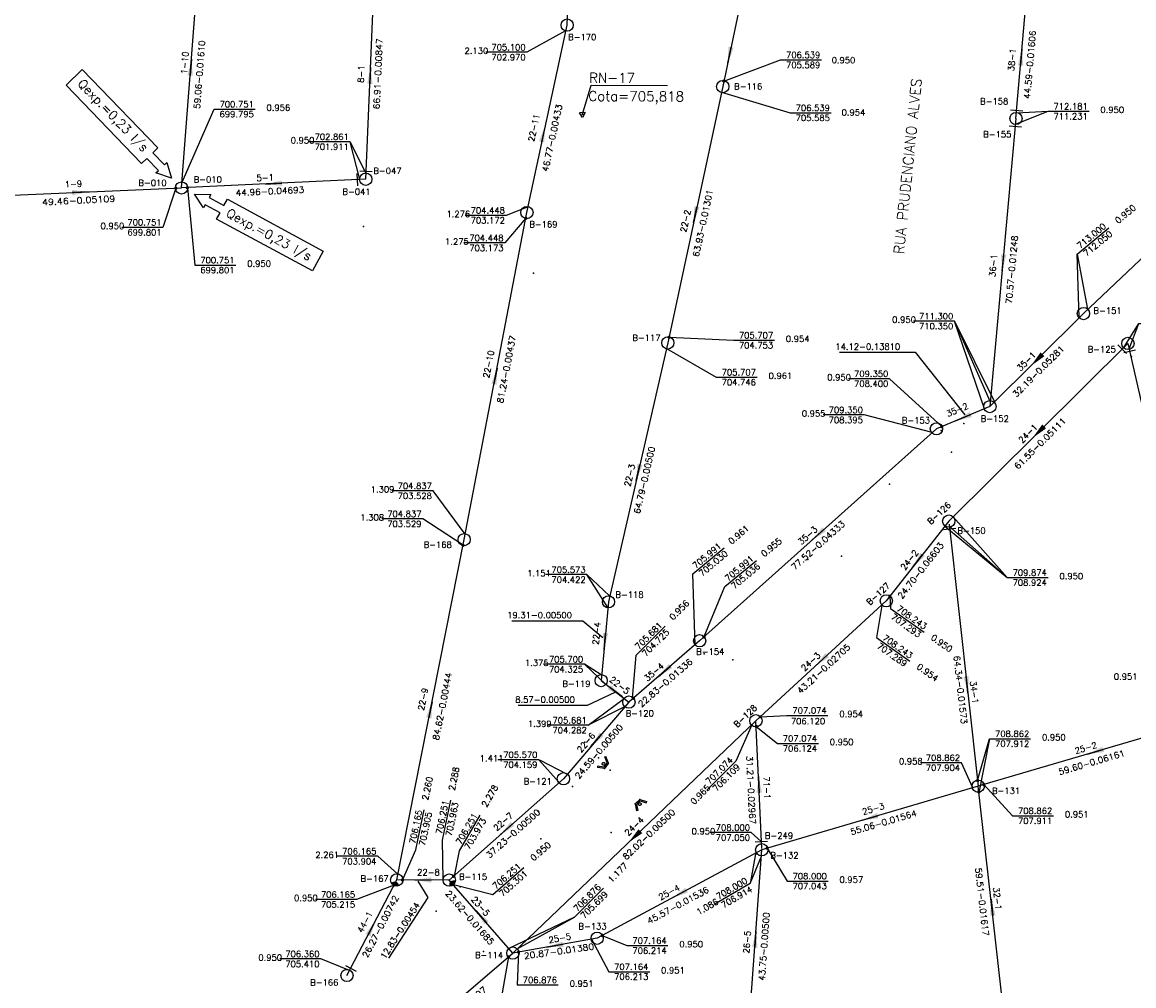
# Model space of a CAD drawing. Extents: x 197221 to 199539, y 8705820 to 8707465.
# Tile 4 of 33: x 197637 to 197908, y 8706058 to 8706293. Entities that reach past the tile are written whole.
import ezdxf
from ezdxf.enums import TextEntityAlignment as Align

# ---------------------------------------------------------------- set-up
doc = ezdxf.new("R2010")
doc.units = 0
doc.header["$LTSCALE"] = 5
doc.header["$MEASUREMENT"] = 0
doc.header["$PDSIZE"] = 0.3
doc.linetypes.add('DASHED', pattern=[0.75, 0.5, -0.25])
doc.layers.get('0').update_dxf_attribs({"linetype": 'CONTINUOUS'})
for name, color, linetype in [('_RN', 3, 'CONTINUOUS'), ('BUEIRO', 7, 'CONTINUOUS'), ('CRISTA', 7, 'CONTINUOUS'), ('ESTACAO', 5, 'CONTINUOUS'), ('LIDER', 21, 'CONTINUOUS'), ('MANILHA', 9, 'DASHED'), ('NUMEROTRECHO', 24, 'CONTINUOUS'), ('NUMPV', 24, 'CONTINUOUS'), ('PE', 7, 'CONTINUOUS'), ('PL', 23, 'CONTINUOUS'), ('PV', 23, 'CONTINUOUS'), ('REDE', 20, 'CONTINUOUS'), ('REDE-ESGOTO-PV', 23, 'CONTINUOUS'), ('SETA', 21, 'CONTINUOUS'), ('TEXTOPVS', 24, 'CONTINUOUS'), ('TEXTOTRECHO', 24, 'CONTINUOUS'), ('TXT_NRUA', 3, 'CONTINUOUS')]:
    doc.layers.add(name, color=color, linetype=linetype)
doc.layers.get('0').freeze()
doc.styles.add('AG2', font='romans.shx', dxfattribs={"height": 3})
doc.styles.add('GEOSIS', font='ROMANS.SHX')
doc.styles.add('ROMANS', font='romans.shx', dxfattribs={"width": 0.85})
doc.styles.get("Standard").update_dxf_attribs({"font": 'romans.shx'})

# ---------------------------------------------------------------- blocks, each defined once
blk = doc.blocks.new('Rn')
for points in [[(-0.7498555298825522, -0.4329848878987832), (0, 0.8661366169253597)], [(0, 0.8661366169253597), (0.7501444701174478, -0.4329848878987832)], [(-0.7498555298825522, -0.4329848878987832), (0.7501444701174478, -0.4329848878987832)]]:
    blk.add_lwpolyline(points)
blk.add_circle((0, 0), 0.1216279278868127)
blk = doc.blocks.new('SETA')
blk.add_line((2, 0), (-2, 0))
blk.add_solid([(-2, -0.6666666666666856), (-2, 0.6666666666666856), (2, 0)])
blk = doc.blocks.new('PL')
at = {"layer": 'PL'}
blk.add_line((2.006251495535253, 1.493460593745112), (2.006251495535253, -1.493460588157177), dxfattribs=at)
blk.add_circle((0, 0), 1.494854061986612, dxfattribs=at)
blk = doc.blocks.new('PV')
blk.add_circle((0, 0), 1.494896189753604)
blk = doc.blocks.new('NODG')
at = {"const_width": 1}
blk.add_lwpolyline([(-0.5, 0, 1), (0.5, 0, 1)], format="xyb", close=True, dxfattribs=at)
blk = doc.blocks.new('TQ')
at = {"layer": 'REDE-ESGOTO-PV'}
h = blk.add_hatch(color=256, dxfattribs=at)
edge = h.paths.add_edge_path()
edge.add_ellipse((0.0154023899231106, -1.494816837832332), major_axis=(0.6178992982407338, -0.6178992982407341), ratio=0.9999999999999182, start_angle=62.58455316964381, end_angle=135.590347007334, ccw=False)
edge.add_ellipse((2.066371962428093e-09, 3.725290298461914e-09), major_axis=(-1.057051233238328, -1.057051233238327), ratio=0.9999999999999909, start_angle=405.59034695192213, end_angle=439.5787592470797, ccw=False)
edge.add_line((0.01540238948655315, -1.494816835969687), (0.00639892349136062, -0.6210216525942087))
edge = h.paths.add_edge_path()
edge.add_line((0.00639892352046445, -0.6210216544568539), (0.01540238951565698, -1.494816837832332))
edge.add_ellipse((1.862645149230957e-09, 3.725290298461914e-09), major_axis=(-1.057051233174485, -1.057051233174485), ratio=0.9999999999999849, start_angle=371.60193464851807, end_angle=405.59034695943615, ccw=False)
edge.add_ellipse((0.01540238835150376, -1.494816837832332), major_axis=(0.6178992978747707, -0.6178992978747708), ratio=0.9999999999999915, start_angle=135.5903469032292, end_angle=208.5961407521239, ccw=False)
blk.add_arc((0.01540238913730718, -1.494816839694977), 0.8738415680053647, 17.5845531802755, 163.5961408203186, dxfattribs=at)

msp = doc.modelspace()

# ---------------------------------------------------------------- linework, layer by layer
at = {"layer": '_RN'}
msp.add_line((197775.9772156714, 8706277.754082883), (197794.5935625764, 8706277.672529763), dxfattribs=at)
msp.add_lwpolyline([(197773.8813535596, 8706270.64246892), (197775.9772156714, 8706277.754082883)], dxfattribs=at)
at = {"layer": 'BUEIRO'}
for points in [[(197777.5896545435, 8706111.619497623), (197777.5503459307, 8706111.32208405)], [(197779.1182019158, 8706111.41747229), (197777.5896545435, 8706111.619497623)], [(197779.9042478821, 8706112.42057029), (197779.1182019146, 8706111.417472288)], [(197780.2484611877, 8706112.373451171), (197779.2486937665, 8706111.097616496)], [(197779.3019600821, 8706113.87509296), (197779.5791370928, 8706113.989866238)], [(197779.9042478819, 8706112.420570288), (197779.3019600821, 8706113.87509296)], [(197780.2484611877, 8706112.373451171), (197779.5791370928, 8706113.989866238)], [(197779.2486937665, 8706111.097616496), (197777.5503459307, 8706111.32208405)], [(197786.707939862, 8706102.417356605), (197787.907825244, 8706103.507110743)], [(197787.907825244, 8706103.507110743), (197789.5443297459, 8706103.00052998)], [(197786.707939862, 8706102.417356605), (197787.0962127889, 8706100.711473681)], [(197787.039346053, 8706102.31308318), (197787.9827305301, 8706103.169879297)], [(197787.0393460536, 8706102.313083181), (197787.388731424, 8706100.778053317)], [(197787.388731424, 8706100.778053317), (197787.0962127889, 8706100.711473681)], [(197787.982730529, 8706103.169879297), (197789.455617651, 8706102.713946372)], [(197789.455617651, 8706102.713946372), (197789.5443297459, 8706103.00052998)]]:
    msp.add_lwpolyline(points, dxfattribs=at)
for p in [(197779.7689, 8706111.8197, 705.6144), (197780.1843, 8706112.2915, 707.0425), (197779.249, 8706111.0979, 707.1377), (197787.9082, 8706103.5074, 707.332), (197786.7083, 8706102.4176, 707.3507), (197787.3007, 8706102.8424, 705.9203)]:
    msp.add_point(p, dxfattribs=at)
at = {"layer": 'CRISTA'}
for p in [(197863.8673, 8706188.2018, 710.392), (197837.0974, 8706162.8692, 709.2936), (197810.5563, 8706137.5592, 708.3835), (197780.6583, 8706110.6724, 707.6091), (197763.6879, 8706093.9304, 707.8819), (197748.1782, 8706078.9668, 707.8357)]:
    msp.add_point(p, dxfattribs=at)
at = {"layer": 'ESTACAO'}
for p in [(197720.4809, 8706243.2865, 703.2383), (197761.9424, 8706231.8906, 704.5647), (197907.853, 8706211.5552, 712.9686), (197866.931, 8706195.2086, 711.09), (197774.4936, 8706117.4919, 705.3744)]:
    msp.add_point(p, dxfattribs=at)
at = {"layer": 'LIDER'}
for p, q in [((197879.5118700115, 8706268.22019328, 712.181), (197887.450127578, 8706271.383356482, 712.181)), ((197717.1921375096, 8706263.945798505, 702.861), (197721.0667040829, 8706256.183028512, 702.861)), ((197894.5607481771, 8706236.559646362, 713), (197897.0580054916, 8706223.06537575)), ((197864.6508130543, 8706220.189326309, 711.3), (197873.371495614, 8706200.530898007)), ((197864.6508130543, 8706220.189326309, 711.3), (197874.3573434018, 8706200.494408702)), ((197907.2402821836, 8706213.392073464, 713.02), (197909.5940631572, 8706219.590342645, 713.02)), ((197836.5580631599, 8706212.604974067, 708), (197855.01849921, 8706212.604974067, 708)), ((197855.01849921, 8706212.604974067, 708), (197867.1541054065, 8706197.321257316, 710.7476247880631)), ((197877.4647981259, 8706157.645838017, 709.874), (197864.3214824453, 8706172.451719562)), ((197862.29932648, 8706170.20681451), (197877.4647981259, 8706157.645838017, 709.874)), ((197774.9712387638, 8706158.34385075, 705.573), (197780.5160359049, 8706153.14214912)), ((197756.6420091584, 8706147.094191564), (197773.9453507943, 8706147.118241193)), ((197773.9453507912, 8706147.11824119), (197778.8814335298, 8706142.976337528)), ((197774.3632110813, 8706136.490713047, 705.7), (197779.6005184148, 8706131.574875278)), ((197775.1292467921, 8706126.525789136), (197781.8570814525, 8706129.69201983)), ((197775.236228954, 8706121.626199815, 705.681), (197784.0908812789, 8706128.14087053)), ((197758.224085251, 8706126.525789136), (197775.1292467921, 8706126.525789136)), ((197873.1948073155, 8706118.32371684, 709.874), (197870.5482907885, 8706105.156308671, 709.824)), ((197763.3864908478, 8706113.1411557), (197770.1816118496, 8706109.70377379)), ((197814.7839275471, 8706083.011220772, 708), (197817.5154949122, 8706089.700199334)), ((197736.2422804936, 8706079.615830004), (197733.7995200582, 8706083.610620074)), ((197726.6575433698, 8706064.7913854), (197736.2255122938, 8706079.632539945)), ((197771.9777623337, 8706074.7860037, 706.876), (197755.9134882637, 8706067.179428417))]:
    msp.add_line(p, q, dxfattribs=at)
for points, elevation in [([(197769.7700266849, 8706290.978605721), (197760.3274344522, 8706285.781627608), (197750.3274344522, 8706285.781627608)], 705.1), ([(197808.3794202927, 8706278.75715186), (197822.2106066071, 8706283.905962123), (197832.2106066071, 8706283.905962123)], 707.755), ([(197807.7962786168, 8706276.018551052), (197824.550032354, 8706270.99268008), (197834.550032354, 8706270.99268008)], 706.539), ([(197676.2052774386, 8706254.058120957), (197684.0208658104, 8706271.893279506), (197694.0208658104, 8706271.893279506)], 702.861), ([(197879.7578504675, 8706271.009360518), (197887.450127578, 8706271.383356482), (197897.450127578, 8706271.383356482)], 712.181), ([(197719.6071993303, 8706254.718270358), (197717.1921375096, 8706263.945798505), (197707.1921375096, 8706263.945798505)], 702.861), ([(197674.701058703, 8706252.602746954), (197671.5340257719, 8706243.063450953), (197661.5340257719, 8706243.063450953)], 703.2782), ([(197677.4982391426, 8706252.728190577), (197679.3258856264, 8706233.854573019), (197689.3258856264, 8706233.854573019)], 702.861), ([(197760.6275130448, 8706248.038600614), (197755.2673146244, 8706245.987916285), (197745.2673146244, 8706245.987916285)], 704.837), ([(197760.0697085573, 8706245.294895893), (197754.928733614, 8706239.260535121), (197744.928733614, 8706239.260535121)], 704.837), ([(197895.0629880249, 8706221.071702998), (197894.5607481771, 8706236.559646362), (197902.2815421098, 8706242.91490726)], 713), ([(197871.9863455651, 8706198.790690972), (197864.6508130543, 8706220.189326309), (197854.6508130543, 8706220.189326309)], 711.3), ([(197905.9369089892, 8706213.77128768), (197909.5940631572, 8706219.590342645), (197919.5940631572, 8706219.590342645)], 713.02), ([(197794.9925213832, 8706216.242248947), (197810.7015418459, 8706215.527693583), (197820.7015418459, 8706215.527693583)], 706.539), ([(197794.3865067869, 8706213.508690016), (197806.4974596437, 8706206.507367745), (197816.4974596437, 8706206.507367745)], 705.707), ([(197861.5256604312, 8706194.456143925), (197848.8131167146, 8706206.135573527), (197838.8131167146, 8706206.135573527)], 711.3), ([(197859.1891480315, 8706192.986497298), (197842.6006792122, 8706197.309765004), (197832.6006792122, 8706197.309765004)], 709.35), ([(197745.2837914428, 8706168.258604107), (197737.4513430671, 8706178.793249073), (197727.4513430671, 8706178.793249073)], 704.837), ([(197744.7477013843, 8706165.510416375), (197734.9158866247, 8706171.95778704), (197724.9158866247, 8706171.95778704)], 706.165), ([(197863.4209960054, 8706170.109846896), (197877.4647981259, 8706157.645838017), (197887.4647981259, 8706157.645838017)], 709.874), ([(197801.3426626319, 8706141.22803843), (197800.7842777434, 8706158.511933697), (197808.4612519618, 8706164.920058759)], 705.991), ([(197803.555399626, 8706143.248275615), (197808.6497075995, 8706155.438858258), (197816.3437724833, 8706161.826452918)], 709.35), ([(197780.0950371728, 8706150.327124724), (197774.9712387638, 8706158.34385075), (197764.9712387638, 8706158.34385075)], 705.573), ([(197848.8259459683, 8706153.102823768), (197849.0313556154, 8706150.106051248), (197857.2029162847, 8706144.341886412)], 708.2426), ([(197846.8968460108, 8706150.819315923), (197845.5969261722, 8706142.993996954), (197853.7684868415, 8706137.229832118)], 708.2426), ([(197786.1116165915, 8706128.199244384), (197786.981907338, 8706138.707186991), (197794.050591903, 8706145.780637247)], 705.991), ([(197778.4756315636, 8706133.879996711), (197774.3632110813, 8706136.490713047), (197764.3632110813, 8706136.490713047)], 705.7), ([(197784.3172959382, 8706126.190130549), (197775.236228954, 8706121.626199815), (197765.236228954, 8706121.626199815)], 705.681), ([(197817.225501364, 8706123.667955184), (197823.7727521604, 8706124.012796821), (197833.7727521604, 8706124.012796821)], 708.2426), ([(197816.2602161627, 8706121.321924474), (197821.4226533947, 8706117.171907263), (197831.4226533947, 8706117.171907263)], 708), ([(197870.2831093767, 8706108.13360526), (197873.1948073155, 8706118.32371684), (197883.1948073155, 8706118.32371684)], 709.874), ([(197768.1942721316, 8706107.641915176), (197763.2076347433, 8706113.20729591), (197753.2076347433, 8706113.20729591)], 705.57), ([(197869.0937166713, 8706106.347991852), (197866.3059315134, 8706112.472631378), (197856.3059315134, 8706112.472631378)], 708.862), ([(197871.7802659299, 8706107.136948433), (197878.7848296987, 8706099.533730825), (197888.7848296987, 8706099.533730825)], 712.534), ([(197729.9522782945, 8706083.805183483), (197733.2442842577, 8706091.189949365), (197735.3030547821, 8706100.975728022)], 706.251), ([(197739.92921086, 8706083.871911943), (197739.7286876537, 8706093.552017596), (197741.7874581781, 8706103.337796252)], 706.251), ([(197742.6459068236, 8706084.781968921), (197743.9071847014, 8706091.014177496), (197748.9354175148, 8706099.658069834)], 706.251), ([(197816.1335132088, 8706090.620902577), (197814.7839275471, 8706083.011220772), (197806.1419101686, 8706077.97976615)], 708), ([(197818.9465148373, 8706091.636315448), (197823.7915741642, 8706083.611538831), (197833.7915741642, 8706083.611538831)], 708.862), ([(197728.8390986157, 8706085.249083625), (197723.927324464, 8706089.646225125), (197713.927324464, 8706089.646225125)], 706.165), ([(197742.4017817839, 8706082.761363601), (197752.0506462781, 8706080.321873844), (197759.6053509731, 8706086.873700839)], 706.876), ([(197727.9206712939, 8706082.63387067), (197718.7436276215, 8706079.116784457), (197708.7436276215, 8706079.116784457)], 706.3604), ([(197757.9766771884, 8706067.08388786), (197771.9777623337, 8706074.7860037), (197779.0464420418, 8706081.85945881)], 706.876), ([(197776.0947712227, 8706069.403517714), (197780.2799787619, 8706061.496245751), (197790.2799787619, 8706061.496245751)], 707.164), ([(197778.7065063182, 8706070.308967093), (197784.7320048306, 8706067.871482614), (197794.7320048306, 8706067.871482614)], 708), ([(197758.2948287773, 8706066.279882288), (197757.9757408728, 8706058.256097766), (197767.9757408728, 8706058.256097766)], 707.164), ([(197717.0861287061, 8706061.81192933), (197710.0455059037, 8706064.596338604), (197700.0455059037, 8706064.596338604)], 706.3604), ([(197755.850403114, 8706065.129761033), (197753.556449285, 8706052.171267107), (197763.556449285, 8706052.171267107)], 707.247)]:
    msp.add_lwpolyline(points, dxfattribs=dict(at, elevation=elevation))
for points in [[(197815.1830381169, 8706121.75285903), (197811.2929977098, 8706112.85423845), (197804.2080765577, 8706105.797051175)], [(197817.4697774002, 8706093.244417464), (197815.0693180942, 8706095.415309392), (197805.0693180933, 8706095.415309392)]]:
    msp.add_lwpolyline(points, dxfattribs=at)
at = {"layer": 'MANILHA'}
for centre in [(197779.0482950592, 8706112.205507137), (197787.853784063, 8706102.392244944)]:
    msp.add_circle(centre, 0.3358211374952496, dxfattribs=at)
at = {"layer": 'PE'}
for p in [(197861.3975, 8706193.514, 709.3717), (197848.7552, 8706180.4234, 708.0202), (197828.839, 8706162.0599, 706.8971), (197803.5301, 8706139.045, 706.0973), (197777.7577, 8706113.6512, 705.2396), (197771.4774, 8706106.6385, 706.2013), (197763.1274, 8706100.6669, 706.055), (197780.8785, 8706095.4256, 706.6519), (197744.0282, 8706082.1784, 706.2889), (197738.233, 8706076.2324, 706.3957), (197749.7767, 8706066.4628, 707.2144)]:
    msp.add_point(p, dxfattribs=at)
at = {"layer": 'REDE'}
for p, q in [((197770.1518341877, 8706292.394905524, 705.1), (197771.4011, 8706333.2725, 704.9963)), ((197721.0056384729, 8706254.784360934, 702.861), (197723.9241, 8706321.6298, 702.2944)), ((197816.9075686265, 8706319.046136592, 707.755), (197808.0895, 8706277.3875, 706.539)), ((197879.638, 8706269.6145, 712.181), (197883.4554, 8706314.0427, 711.4654)), ((197676.0998, 8706252.6621, 700.751), (197680.5497554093, 8706311.558401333, 699.8)), ((197760.3336, 8706246.6698, 704.448), (197770.1518341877, 8706292.394905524, 705.1)), ((197808.0895, 8706277.3875, 706.539), (197794.6993, 8706214.8733, 705.707)), ((197879.638, 8706269.6145, 712.181), (197873.279707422, 8706199.326615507, 711.3)), ((197934.933445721, 8706258.970920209, 714.6), (197896.0933585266, 8706222.032521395, 713)), ((197626.688, 8706250.5654, 703.2782), (197676.0998, 8706252.6621, 700.7509)), ((197721.0056384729, 8706254.784360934, 702.861), (197676.0998, 8706252.6621, 700.7509)), ((197745.0199, 8706166.8837, 704.837), (197760.3336, 8706246.6698, 704.4478)), ((197896.0933585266, 8706222.032521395, 713), (197873.279707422, 8706199.326615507, 711.3)), ((197794.6993, 8706214.8733, 705.707), (197780.2237, 8706151.7212, 705.573)), ((197906.9306718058, 8706214.757409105, 713.02), (197863.2428104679, 8706171.405479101, 709.874)), ((197906.9306718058, 8706214.757409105, 713.02), (197927.6133, 8706123.5501, 712.534)), ((197873.279707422, 8706199.326615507, 711.3), (197860.2322985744, 8706193.92021939, 709.35)), ((197860.2322985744, 8706193.92021939, 709.35), (197802.4709, 8706142.2181, 705.9906)), ((197863.2428104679, 8706171.405479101, 709.874), (197848.0054, 8706151.9676, 708.2426)), ((197863.3597, 8706170.6956, 709.874), (197870.4371, 8706106.7421, 708.862)), ((197728.5669, 8706083.8758, 706.165), (197745.0199, 8706166.8837, 704.837)), ((197780.2237, 8706151.7212, 705.573), (197778.4487899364, 8706132.48986263, 705.7)), ((197848.0054, 8706151.9676, 708.2426), (197816.1949, 8706122.7204, 707.074)), ((197802.4709, 8706142.2181, 705.991), (197785.227510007, 8706127.253855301, 705.681)), ((197778.4487899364, 8706132.48986263, 705.7), (197785.227510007, 8706127.253855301, 705.681)), ((197785.227510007, 8706127.253855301, 705.681), (197769.2412, 8706108.5714, 705.57)), ((197816.1949, 8706122.7204, 707.074), (197756.9159, 8706066.0379, 706.8764)), ((197817.6510952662, 8706091.542000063, 708), (197816.1949, 8706122.7204, 707.0744)), ((197927.6133, 8706123.5501, 712.534), (197870.4371, 8706106.7421, 708.862)), ((197769.2412, 8706108.5714, 705.57), (197741.3989789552, 8706083.852484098, 706.2510000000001)), ((197870.4371, 8706106.7421, 708.862), (197817.6031315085, 8706091.2422073, 708)), ((197877.1179218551, 8706047.61010652, 709.824), (197870.4371, 8706106.7421, 708.862)), ((197817.6031315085, 8706091.2422073, 708), (197777.4737, 8706069.6455, 707.164)), ((197814.5197, 8706047.6056, 708.545), (197817.6031315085, 8706091.2422073, 708)), ((197716.4399, 8706060.57, 706.3604), (197728.5669, 8706083.8758, 706.165)), ((197741.3989789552, 8706083.852484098, 706.251), (197728.5669, 8706083.8758, 706.165)), ((197756.9159, 8706066.0379, 706.876), (197741.3989789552, 8706083.852484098, 706.2510000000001)), ((197777.4737, 8706069.6455, 707.164), (197756.9159, 8706066.0379, 706.8764)), ((197725.5918, 8706039.3399, 707.247), (197756.9159, 8706066.0379, 706.8764))]:
    msp.add_line(p, q, dxfattribs=at)
for points in [[(197673.6110661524, 8706255.097862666), (197669.833037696, 8706256.342538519), (197670.4477494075, 8706256.935751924), (197667.6003921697, 8706259.886298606), (197666.3360522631, 8706258.666176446), (197647.8976603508, 8706277.772783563), (197651.8654955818, 8706281.601851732), (197670.3038874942, 8706262.495244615), (197669.0395475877, 8706261.275122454), (197671.8850031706, 8706258.322740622), (197672.5016165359, 8706258.917789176), (197673.6110661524, 8706255.097862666)], [(197679.2609336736, 8706251.126190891), (197683.2384316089, 8706251.078997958), (197682.8312707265, 8706250.328003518), (197686.4359590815, 8706248.37367734), (197687.273408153, 8706249.918323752), (197710.6159855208, 8706237.262857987), (197707.9878473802, 8706232.41534632), (197684.6452700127, 8706245.070812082), (197685.4827190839, 8706246.615458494), (197681.8792903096, 8706248.572107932), (197681.470869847, 8706247.818790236), (197679.2609336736, 8706251.126190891)]]:
    msp.add_lwpolyline(points, dxfattribs=at)

# ---------------------------------------------------------------- block references
at = {"layer": '_RN', "xscale": 0.8979219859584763, "yscale": 0.8979219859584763, "zscale": 0.8979219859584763, "rotation": 183.3561931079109}
msp.add_blockref('Rn', (197773.8813535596, 8706270.64246892), dxfattribs=at)
at = {"layer": 'LIDER', "xscale": 0.4, "yscale": 0.4, "zscale": 0.4}
for p in [(197808.3794202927, 8706278.75715186, 707.755), (197674.701058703, 8706252.602746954, 703.2782), (197677.4982391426, 8706252.728190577, 702.861), (197760.0697085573, 8706245.294895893, 704.837), (197794.9925213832, 8706216.242248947, 706.539), (197861.5256604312, 8706194.456143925, 711.3), (197744.7477013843, 8706165.510416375, 706.165), (197848.8691156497, 8706153.069414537, 709.874), (197848.8691156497, 8706153.069414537, 709.874), (197803.5140505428, 8706143.151822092, 709.35), (197786.2848683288, 8706128.171457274, 705.991), (197817.225501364, 8706123.667955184, 708.2426), (197816.2602161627, 8706121.321924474, 708), (197870.2831093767, 8706108.13360526, 709.874), (197871.7802659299, 8706107.136948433, 712.534), (197870.5942741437, 8706105.350950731, 709.824), (197818.9465148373, 8706091.636315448, 708.862), (197742.4459068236, 8706084.781968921, 705.57), (197727.9206712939, 8706082.63387067, 706.3604), (197729.966897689, 8706083.873256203, 706.251), (197742.3185054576, 8706082.796799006, 706.876), (197778.7065063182, 8706070.308967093, 708), (197755.850403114, 8706065.129761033, 707.247), (197758.2948287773, 8706066.279882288, 707.164)]:
    msp.add_blockref('NODG', p, dxfattribs=at)
at = {"layer": 'PL'}
for p, rotation in [((197879.638, 8706269.6145), 85.08911381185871), ((197879.638, 8706269.6145), 264.831275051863), ((197721.0056384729, 8706254.784360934, 702.861), 182.5322927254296), ((197721.0056384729, 8706254.784360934), 87.50013667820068), ((197906.9306718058, 8706214.757409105, 713.02), 225.3422750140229), ((197906.9306718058, 8706214.757409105), 282.7768417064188), ((197863.2428104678, 8706171.405479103, 709.874), 276.3149294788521), ((197817.6031315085, 8706091.242207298, 708.0000000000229), 92.6740710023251), ((197716.4399, 8706060.57), 62.51017297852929)]:
    msp.add_blockref('PL', p, dxfattribs=dict(at, rotation=rotation))
at = {"layer": 'PV'}
for name, p, rotation in [('PV', (197770.1518341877, 8706292.394905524), 34.02902241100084), ('PV', (197808.0895, 8706277.3875), 27.95789311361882), ('PV', (197676.0998, 8706252.6621), 4.198110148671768), ('PV', (197760.3336, 8706246.6698), 25.71186312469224), ('PV', (197896.0933585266, 8706222.032521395, 713), 3.842676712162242), ('PV', (197794.6993, 8706214.8733), 30.86299634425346), ('PV', (197873.279707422, 8706199.326615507), 3.842676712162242), ('PV', (197860.2322985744, 8706193.92021939), 178.7797887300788), ('PV', (197745.0199, 8706166.8837), 31.62527371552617), ('PV', (197780.2237, 8706151.7212), 34.02114560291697), ('PV', (197848.0054, 8706151.9676), 175.3783655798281), ('PV', (197802.4709, 8706142.2181), 179.4611967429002), ('PV', (197778.4487899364, 8706132.48986263), 43.28129761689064), ('PV', (197785.227510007, 8706127.253855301), 3.846465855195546), ('PV', (197816.1949, 8706122.7204), 3.797056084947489), ('PV', (197769.2412, 8706108.5714), 9.575765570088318), ('PV', (197728.5669, 8706083.8758), 37.85419169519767), ('PV', (197741.3989789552, 8706083.852484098), 1.891752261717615), ('TQ', (197728.5669, 8706083.8758, 706.165), 340.784576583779), ('TQ', (197741.3989789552, 8706083.852484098, 706.251), 39.94374736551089), ('PV', (197777.4737, 8706069.6455), 205.0417427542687)]:
    msp.add_blockref(name, p, dxfattribs=dict(at, rotation=rotation))
for p in [(197870.4371, 8706106.7421), (197756.9159, 8706066.0379)]:
    msp.add_blockref('PV', p, dxfattribs=at)
at = {"layer": 'SETA'}
for p, rotation in [((197809.71608409, 8706285.071866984), 258.0839905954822), ((197880.920931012, 8706284.545687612, 711.8232), 85.08846435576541), ((197678.3247777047, 8706282.110250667), 85.69101127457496), ((197722.1090047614, 8706280.056239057), 87.51214261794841), ((197764.3231394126, 8706265.85647993), 77.89203949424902), ((197698.5527192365, 8706253.723230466), 182.7310227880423), ((197651.3939, 8706251.61375), 2.430120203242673), ((197801.3944, 8706246.130399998), 257.9458437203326), ((197876.458853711, 8706234.470557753, 711.7405), 264.8676126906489), ((197884.6865329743, 8706210.67956845), 224.8954243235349), ((197752.67675, 8706206.77675), 79.14602276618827), ((197866.7560029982, 8706196.623417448), 202.53538746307), ((197885.0867411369, 8706193.081444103), 224.8098991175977), ((197787.4615, 8706183.297249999), 257.125287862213), ((197831.3515992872, 8706168.069159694), 221.8622891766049), ((197855.624105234, 8706161.68653955), 231.9390144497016), ((197779.3362449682, 8706142.105531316), 264.7635086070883), ((197832.10015, 8706137.344, 707.6583), 222.6267736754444), ((197793.8492050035, 8706134.73597765), 220.9827650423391), ((197867.6986894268, 8706131.487195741), 276.3530762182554), ((197782.028322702, 8706129.716427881), 322.6694325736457), ((197736.7934, 8706125.37975), 78.7995906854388), ((197777.2343550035, 8706117.91262765), 229.4785450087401), ((197899.0252, 8706115.1461, 710.698), 196.4087848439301), ((197816.9229976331, 8706107.13120003, 707.5372), 92.68686514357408), ((197755.3200894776, 8706096.211942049), 221.6299431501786), ((197844.0201157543, 8706098.99215365), 196.3772044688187), ((197786.5554, 8706094.37915), 223.7481868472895), ((197734.9829394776, 8706083.86414205), 179.9207291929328), ((197797.5384157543, 8706080.44385365, 707.582), 208.3168380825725), ((197873.7775109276, 8706077.17610326), 96.45934379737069), ((197749.1574394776, 8706074.94519205), 131.074722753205), ((197722.5034, 8706072.2229, 706.26245), 62.51874998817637), ((197816.0614157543, 8706069.42390365), 85.96997501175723), ((197767.1948, 8706067.8417), 189.9794691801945)]:
    msp.add_blockref('SETA', p, dxfattribs=dict(at, rotation=rotation))

# ---------------------------------------------------------------- texts
at = {"layer": '_RN', "style": 'AG2'}
for s, p in [('RN-17', (197775.4994016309, 8706278.33819052)), ('Cota=705,818', (197775.3151594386, 8706273.889083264))]:
    msp.add_text(s, height=2.4, rotation=359.7490044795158, dxfattribs=at).set_placement(p)
at = {"layer": 'NUMEROTRECHO', "style": 'ROMANS'}
for s, rotation, p in [('1-10', 85.67898246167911, (197677.6001590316, 8706283.138121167)), ('38-1', 85.08884296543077, (197879.4060943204, 8706283.855510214)), ('8-1', 87.49985815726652, (197720.6253544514, 8706280.420097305)), ('22-11', 77.88110546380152, (197762.7785073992, 8706267.192160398)), ('5-1', 2.705792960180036, (197696.5171829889, 8706254.42792344)), ('1-9', 2.429779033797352, (197649.7233552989, 8706252.89264591)), ('22-2', 77.91005566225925, (197799.7419349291, 8706244.455069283)), ('36-1', 84.83085298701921, (197874.8246292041, 8706233.6674283)), ('22-10', 79.13491270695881, (197751.7275444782, 8706209.539884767)), ('35-1', 44.86427569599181, (197882.704631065, 8706209.835729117)), ('35-2', 22.50737757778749, (197865.5811513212, 8706197.851354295)), ('24-1', 44.7787624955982, (197883.1035820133, 8706192.240563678)), ('22-3', 77.0896149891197, (197786.1365548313, 8706182.4108879)), ('35-3', 41.8315663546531, (197829.3278287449, 8706167.331357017)), ('24-2', 51.90687705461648, (197854.2328927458, 8706161.482581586)), ('22-4', 84.72676352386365, (197778.0690072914, 8706143.947676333)), ('24-3', 42.59594346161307, (197830.0864022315, 8706136.579264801)), ('35-4', 40.95216560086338, (197791.814349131, 8706134.029322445)), ('22-5', 322.3169341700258, (197782.5227996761, 8706130.75823066)), ('34-1', 276.3151251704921, (197868.7138218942, 8706129.587325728)), ('22-9', 78.78852924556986, (197735.7188718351, 8706127.836223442)), ('22-6', 49.44675302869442, (197775.3262064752, 8706116.913143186)), ('25-2', 16.38163497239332, (197896.8807638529, 8706115.3495542)), ('71-1', 272.6742752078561, (197818.1168323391, 8706106.337746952)), ('25-3', 16.35005907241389, (197845.0427598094, 8706100.491491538)), ('22-7', 41.59925291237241, (197755.0353885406, 8706097.53974266)), ('24-4', 43.71719931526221, (197787.018599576, 8706096.428673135)), ('22-8', 359.8958938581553, (197736.3118456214, 8706084.986127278)), ('25-4', 28.28801671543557, (197795.3981398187, 8706080.200504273)), ('23-5', 311.0567441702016, (197748.447078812, 8706076.978757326)), ('32-1', 276.4462242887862, (197874.347918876, 8706079.253273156)), ('44-1', 62.50997400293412, (197721.4992141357, 8706073.260118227)), ('25-5', 9.953221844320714, (197768.4797276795, 8706068.932639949)), ('26-5', 85.95790702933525, (197814.7610871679, 8706068.646719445))]:
    msp.add_text(s, height=1.5, rotation=rotation, dxfattribs=at).set_placement(p, align=Align.CENTER)
at = {"layer": 'NUMPV', "style": 'ROMANS'}
for s, p in [('B-170', (197773.8349563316, 8706288.71627616)), ('B-116', (197814.3061335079, 8706276.68073474)), ('B-158', (197874.3258529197, 8706273.060470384)), ('B-155', (197875.0767285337, 8706265.019076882)), ('B-010', (197682.4678549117, 8706253.985973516)), ('B-047', (197726.2959220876, 8706256.100683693)), ('B-010', (197668.9958533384, 8706253.157585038)), ('B-041', (197718.7734114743, 8706250.994493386)), ('B-169', (197764.3565519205, 8706243.044838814)), ('B-151', (197901.9837596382, 8706221.993176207)), ('B-117', (197789.4971014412, 8706215.357278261)), ('B-125', (197900.5532336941, 8706212.548034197)), ('B-153', (197855.2313936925, 8706195.220526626)), ('B-152', (197874.4603890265, 8706195.65607166)), ('B-150', (197868.7823587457, 8706168.340024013)), ('B-168', (197738.5729691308, 8706164.888049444)), ('B-118', (197785.3534622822, 8706152.706165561)), ('B-154', (197805.0694957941, 8706138.828458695)), ('B-119', (197772.4103187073, 8706130.961709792)), ('B-120', (197787.8499143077, 8706123.745271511)), ('B-121', (197762.9646764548, 8706107.198461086)), ('B-131', (197877.2145948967, 8706104.85757021)), ('B-249', (197821.8267777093, 8706093.945279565)), ('B-132', (197823.1582790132, 8706089.119358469)), ('B-167', (197723.1825419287, 8706083.45945889)), ('B-115', (197747.1946851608, 8706083.905826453)), ('B-133', (197776.3406091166, 8706071.810578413)), ('B-114', (197751.0952911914, 8706064.800630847)), ('B-166', (197710.9024149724, 8706058.114918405))]:
    msp.add_text(s, height=1.5, dxfattribs=at).set_placement(p, align=Align.CENTER)
for s, height, rotation, p in [('Qexp.=0,23 l/s', 2.2, 313.9803736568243, (197658.6062159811, 8706269.627898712, -705.6812)), ('Qexp.=0,23 l/s', 2.2, 331.5351195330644, (197696.9077344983, 8706240.35500666, -705.6812)), ('B-126', 1.5, 42.63327188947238, (197861.3802513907, 8706172.786037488)), ('B-127', 1.5, 42.63327188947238, (197846.5375508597, 8706153.114056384)), ('B-128', 1.5, 43.71719931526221, (197814.1298387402, 8706123.32053889))]:
    msp.add_text(s, height=height, rotation=rotation, dxfattribs=at).set_placement(p, align=Align.CENTER)
at = {"layer": 'TEXTOPVS', "style": 'ROMANS'}
for s, p in [(' 705.100', (197755.3274344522, 8706285.781627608)), ('   2.130', (197746.3274344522, 8706284.92448475)), (' 702.970', (197755.3274344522, 8706283.35305618)), (' 706.539', (197827.2106066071, 8706283.905962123)), (' 705.589', (197827.2106066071, 8706281.477390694)), ('   0.950', (197835.8755804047, 8706282.630315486)), (' 700.751', (197689.0208658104, 8706271.893279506)), ('   0.956', (197698.0208658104, 8706271.036136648)), (' 706.539', (197829.550032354, 8706270.99268008)), ('   0.954', (197838.2987627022, 8706269.884432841)), (' 712.181', (197892.450127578, 8706271.383356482)), ('   0.950', (197901.450127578, 8706270.526213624)), (' 699.795', (197689.0208658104, 8706269.464708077)), (' 705.585', (197829.550032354, 8706268.564108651)), (' 711.231', (197892.450127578, 8706268.954785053)), ('   0.950', (197703.9201492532, 8706263.088655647)), (' 702.861', (197712.1921375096, 8706263.945798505)), (' 701.911', (197712.1921375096, 8706261.517227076)), ('   1.276', (197741.9206438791, 8706245.130773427)), (' 704.448', (197750.2673146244, 8706245.987916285)), (' 700.751', (197666.5340257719, 8706243.063450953)), (' 703.172', (197750.2673146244, 8706243.559344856)), ('   0.950', (197657.5340257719, 8706242.206308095)), (' 699.801', (197666.5340257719, 8706240.634879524)), ('   1.275', (197741.5820628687, 8706238.403392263)), (' 704.448', (197749.928733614, 8706239.260535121)), (' 703.173', (197749.928733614, 8706236.831963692)), (' 700.751', (197684.3258856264, 8706233.854573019)), ('   0.950', (197693.3258856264, 8706232.99743016)), (' 699.801', (197684.3258856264, 8706231.42600159)), ('   0.950', (197850.6508130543, 8706219.33218345)), (' 711.300', (197859.6508130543, 8706220.189326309)), (' 705.707', (197815.7015418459, 8706215.527693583)), (' 710.350', (197859.6508130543, 8706217.76075488)), (' 704.753', (197815.7015418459, 8706213.099122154)), ('   0.954', (197824.7015418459, 8706214.670550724)), (' 705.707', (197811.4974596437, 8706206.507367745)), ('   0.961', (197820.4974596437, 8706205.650224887)), ('   0.950', (197834.8131167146, 8706205.278430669)), (' 709.350', (197843.8131167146, 8706206.135573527)), (' 704.746', (197811.4974596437, 8706204.078796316)), (' 708.400', (197843.8131167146, 8706203.707002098)), ('   0.955', (197828.6006792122, 8706196.452622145)), (' 709.350', (197837.6006792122, 8706197.309765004)), (' 708.395', (197837.6006792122, 8706194.881193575)), ('   1.309', (197723.4513430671, 8706177.936106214)), (' 704.837', (197732.4513430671, 8706178.793249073)), (' 703.528', (197732.4513430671, 8706176.364677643)), (' 704.837', (197729.9158866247, 8706171.95778704)), ('   1.308', (197720.9158866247, 8706171.100644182)), (' 703.529', (197729.9158866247, 8706169.529215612)), (' 705.573', (197769.9712387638, 8706158.34385075)), ('   1.151', (197761.5953567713, 8706157.486707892)), (' 704.422', (197769.9712387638, 8706155.915279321)), (' 709.874', (197882.4647981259, 8706157.645838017, 709.874)), ('   0.950', (197891.4647981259, 8706156.788695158, 709.874)), (' 708.924', (197882.4647981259, 8706155.217266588, 709.874)), ('   1.375', (197761.061215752, 8706135.633570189)), (' 705.700', (197769.3632110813, 8706136.490713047)), (' 704.325', (197769.3632110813, 8706134.062141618)), ('   0.951', (197904.7164580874, 8706132.289199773)), (' 707.074', (197828.7727521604, 8706124.012796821)), ('   0.954', (197837.7727521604, 8706123.155653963)), ('   1.399', (197761.7868268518, 8706120.769056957)), (' 705.681', (197770.236228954, 8706121.626199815)), (' 706.120', (197828.3934568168, 8706121.400975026)), (' 704.282', (197770.236228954, 8706119.197628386)), (' 708.862', (197878.1948073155, 8706118.32371684)), (' 707.074', (197826.4226533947, 8706117.171907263)), ('   0.950', (197835.4226533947, 8706116.314764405)), (' 707.912', (197878.1948073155, 8706115.89514541)), ('   0.950', (197887.1948073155, 8706117.466573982)), ('   1.411', (197750.0335490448, 8706112.350153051)), (' 705.570', (197758.2076347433, 8706113.20729591)), (' 706.124', (197826.4226533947, 8706114.743335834)), (' 708.862', (197861.3059315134, 8706112.472631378)), (' 704.159', (197758.2076347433, 8706110.77872448)), ('   0.958', (197852.3059315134, 8706111.61548852)), (' 707.904', (197861.3059315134, 8706110.044059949)), (' 708.862', (197883.7848296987, 8706099.533730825)), ('   0.951', (197892.7848296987, 8706098.676587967)), (' 707.911', (197883.7848296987, 8706097.105159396)), ('   2.261', (197709.927324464, 8706088.789082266)), (' 706.165', (197718.927324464, 8706089.646225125)), (' 703.904', (197718.927324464, 8706087.217653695)), (' 708.000', (197828.7915741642, 8706083.611538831)), ('   0.957', (197837.7915741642, 8706082.754395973)), (' 707.043', (197828.7915741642, 8706081.182967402)), ('   0.950', (197704.7436276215, 8706078.259641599)), (' 706.165', (197713.7436276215, 8706079.116784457)), (' 705.215', (197713.7436276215, 8706076.688213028)), (' 707.164', (197789.7320048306, 8706067.871482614)), ('   0.950', (197798.7320048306, 8706067.014339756)), ('   0.950', (197696.0455059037, 8706063.739195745)), (' 706.360', (197705.0455059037, 8706064.596338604)), (' 706.214', (197789.7320048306, 8706065.442911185)), (' 705.410', (197705.0455059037, 8706062.167767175)), (' 707.164', (197785.2799787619, 8706061.496245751)), (' 706.876', (197762.9757408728, 8706058.256097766)), (' 706.213', (197785.2799787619, 8706059.067674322)), ('   0.951', (197794.2799787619, 8706060.639102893)), ('   0.951', (197771.9757408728, 8706057.398954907))]:
    msp.add_text(s, height=1.5, dxfattribs=at).set_placement(p, align=Align.BOTTOM_CENTER)
for s, rotation, p in [('   0.950', 39.45901447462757, (197905.7997425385, 8706244.323710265)), (' 713.000', 39.45901447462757, (197898.421145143, 8706239.73727681)), (' 712.050', 39.45901447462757, (197899.9645656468, 8706237.862226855)), ('   0.961', 39.85243277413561, (197811.4662270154, 8706166.096030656)), ('   0.955', 39.69937808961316, (197819.4721956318, 8706163.02249713)), (' 705.991', 39.85243277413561, (197804.6227648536, 8706161.715996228)), (' 705.030', 39.85243277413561, (197806.1790237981, 8706159.851588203)), (' 705.991', 39.69937808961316, (197812.4967400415, 8706158.632655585)), (' 705.036', 39.69937808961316, (197814.0480130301, 8706156.764096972)), ('   0.956', 45.0193078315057, (197797.1532870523, 8706147.67283248)), (' 708.243', 324.8011101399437, (197853.1171359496, 8706147.22396883)), (' 707.293', 324.8011101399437, (197851.7172673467, 8706145.239446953)), (' 705.681', 45.0193078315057, (197790.5162496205, 8706142.243912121)), (' 704.725', 45.0193078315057, (197792.23408754, 8706140.527231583)), ('   0.950', 324.8011101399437, (197859.4531235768, 8706141.597792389)), (' 707.289', 324.8011101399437, (197848.2828379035, 8706138.127392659)), (' 708.243', 324.8011101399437, (197849.6827065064, 8706140.111914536)), ('   0.954', 324.8011101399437, (197856.0186941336, 8706134.485738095)), (' 707.074', 44.88763826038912, (197807.7505371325, 8706109.325644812, -708)), (' 706.109', 44.88763826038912, (197809.4644254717, 8706107.605021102, -708)), ('   2.288', 78.11915433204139, (197743.3647272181, 8706106.671522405)), ('   2.260', 78.11915433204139, (197736.8803238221, 8706104.309454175)), ('   0.965', 44.88763826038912, (197802.2987662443, 8706102.685402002, -708)), ('   2.278', 59.81303676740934, (197751.4799668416, 8706102.327672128)), (' 706.251', 78.11915433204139, (197740.7580729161, 8706098.444906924)), (' 703.963', 78.11915433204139, (197743.1346191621, 8706097.944919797)), (' 706.165', 78.11915433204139, (197734.2736695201, 8706096.082838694)), (' 703.905', 78.11915433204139, (197736.6502157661, 8706095.582851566)), (' 706.251', 59.81303676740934, (197746.4213011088, 8706095.336123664)), (' 703.973', 59.81303676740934, (197748.5205321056, 8706094.11498141)), ('   0.950', 4.869709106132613e-09, (197801.7093657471, 8706094.558166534, -708)), (' 708.000', 4.869709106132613e-09, (197810.0693180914, 8706095.415309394, -708)), (' 707.050', 4.869709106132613e-09, (197810.0693180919, 8706092.986737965, -708)), ('   0.950', 40.93350465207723, (197763.1888180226, 8706088.846885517)), (' 706.251', 40.93350465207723, (197755.8279986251, 8706083.59778734)), ('   1.177', 45.01934717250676, (197782.1596698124, 8706083.633974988)), (' 705.301', 40.93350465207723, (197757.41915661, 8706081.763073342)), (' 706.876', 45.01934717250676, (197775.5121021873, 8706078.322731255)), (' 708.000', 30.20832122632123, (197810.4629188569, 8706080.49549346)), (' 706.914', 30.20832122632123, (197811.6848435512, 8706078.396717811)), (' 705.699', 45.01934717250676, (197777.2299412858, 8706076.606051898)), ('   1.086', 30.20832122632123, (197803.5064019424, 8706075.453519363))]:
    msp.add_text(s, height=1.5, rotation=rotation, dxfattribs=at).set_placement(p, align=Align.BOTTOM_CENTER)
at = {"layer": 'TEXTOTRECHO'}
for s, rotation, width, p, p2 in [('66.91-0.00847   ', 87.50107651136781, 0.9398387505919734, (197724.3713326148, 8706271.800863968), (197725.2757656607, 8706292.524721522)), ('44.59-0.01606   ', 85.08981724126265, 0.9062124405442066, (197883.054231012, 8706274.32508761), (197884.766231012, 8706294.253087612)), ('59.06-0.01610   ', 85.67885226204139, 0.9061875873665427, (197680.563, 8706271.912), (197682.07, 8706291.856)), ('46.77-0.00433   ', 77.88263164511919, 0.9060843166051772, (197765.4670651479, 8706256.509725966), (197769.6650651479, 8706276.062725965)), ('44.96-0.04693   ', 2.705597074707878, 0.9060715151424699, (197689.3110310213, 8706250.707713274), (197709.2870310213, 8706251.651713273)), ('63.93-0.01301   ', 77.90744377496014, 0.9061855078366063, (197802.233, 8706235.723), (197806.423, 8706255.28)), ('49.46-0.05109   ', 2.883277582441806, 0.9680249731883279, (197642.0841315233, 8706248.42889145), (197663.4227783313, 8706249.50361685)), ('70.57-0.01248   ', 84.83098723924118, 0.9062095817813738, (197878.6117417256, 8706224.305680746), (197880.4137417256, 8706244.225680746)), ('81.24-0.00437   ', 79.13557066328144, 0.9062172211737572, (197754.494725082, 8706200.063054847), (197758.2647250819, 8706219.706054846)), ('32.19-0.05281   ', 44.86629253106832, 0.9060785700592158, (197879.716, 8706201.5), (197893.89, 8706215.608)), ('61.55-0.05111   ', 44.77918859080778, 0.9061148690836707, (197880.102, 8706183.908), (197894.298, 8706197.995)), ('64.79-0.00500   ', 77.09084603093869, 0.906125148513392, (197787.8570243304, 8706173.076518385), (197792.3250243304, 8706192.570518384)), ('77.52-0.04333   ', 41.8321930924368, 0.9061471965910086, (197825.6235999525, 8706159.348812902), (197840.5255999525, 8706172.687812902)), ('24.70-0.06603   ', 51.90665635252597, 0.9060835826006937, (197851.816, 8706152.303119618), (197864.154, 8706168.042119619)), ('43.21-0.02705   ', 42.59685271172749, 0.9061682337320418, (197827.0618087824, 8706129.147300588), (197841.7848087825, 8706142.684300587)), ('22.83-0.01336   ', 40.95147327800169, 0.906190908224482, (197788.263, 8706125.916000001), (197803.369, 8706139.025)), ('64.34-0.01573   ', 276.3120371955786, 0.9062055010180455, (197864.4252600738, 8706138.513568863), (197866.6242600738, 8706118.633568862)), ('84.62-0.00444   ', 78.78782262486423, 0.9061822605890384, (197738.8099816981, 8706117.869338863), (197742.6989816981, 8706137.488338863)), ('24.59-0.00500   ', 49.44686872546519, 0.9061448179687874, (197773.012, 8706108.364), (197786.015, 8706123.56)), ('59.60-0.06161   ', 16.3814559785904, 0.9060494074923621, (197890.278, 8706109.447999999), (197909.464, 8706115.088)), ('31.21-0.02967   ', 272.6735814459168, 0.9062291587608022, (197813.8683166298, 8706114.133430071), (197814.8013166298, 8706094.15343007)), ('37.23-0.00500   ', 41.60118671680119, 0.9062284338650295, (197751.2213560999, 8706089.074121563), (197766.1783560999, 8706102.354121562)), ('82.02-0.00500   ', 43.71760894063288, 0.9061428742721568, (197784.5499028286, 8706088.655368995), (197799.0049028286, 8706102.477368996)), ('55.06-0.01564   ', 16.34993089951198, 0.9061391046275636, (197839.5017617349, 8706094.819764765), (197858.6927617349, 8706100.449764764)), ('59.51-0.01617   ', 276.4452274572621, 0.9061218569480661, (197869.674, 8706086.776), (197871.919, 8706066.902999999)), ('45.57-0.01536   ', 28.28717406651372, 0.9061658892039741, (197790.154, 8706073.063), (197807.766, 8706082.541000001)), ('26.27-0.00742   ', 62.51255621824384, 0.9062387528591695, (197721.4225662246, 8706064.743648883), (197730.6545662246, 8706082.487648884)), ('23.62-0.01685   ', 311.0576703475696, 0.9063305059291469, (197740.325, 8706080.516), (197753.464, 8706065.432)), ('43.75-0.00500   ', 85.9597003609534, 0.9060446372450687, (197818.349, 8706059.239), (197819.758, 8706079.187)), ('20.87-0.01380  ', 7.921820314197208, 0.9475922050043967, (197759.7127521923, 8706064.564095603), (197779.0200536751, 8706067.250699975)), ('41.16-0.00897   ', 41.00891523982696, 0.9422582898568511, (197737.5689049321, 8706045.507789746), (197753.2624667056, 8706059.15428263))]:
    msp.add_text(s, height=1.5, rotation=rotation, dxfattribs=dict(at, width=width)).set_placement(p, p2, align=Align.FIT)
at = {"layer": 'TEXTOTRECHO', "style": 'ROMANS'}
for s, p in [('  14.12-0.13810  ', (197833.5212462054, 8706213.204974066, 708)), ('  19.31-0.00500  ', (197753.4547731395, 8706147.719391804)), ('  8.57-0.00500  ', (197755.4266477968, 8706127.125789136))]:
    msp.add_text(s, height=1.5, dxfattribs=at).set_placement(p)
msp.add_text('  12.83-0.00454  ', height=1.5, rotation=57.19046086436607, dxfattribs=at).set_placement((197724.6261047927, 8706062.747683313))
at = {"layer": 'TXT_NRUA', "style": 'GEOSIS'}
msp.add_text('RUA PRUDENCIANO ALVES', height=2.5, rotation=84.16019020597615, dxfattribs=at).set_placement((197853.0224308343, 8706236.32263995), align=Align.BOTTOM_LEFT)

doc.saveas('drawing.dxf')
